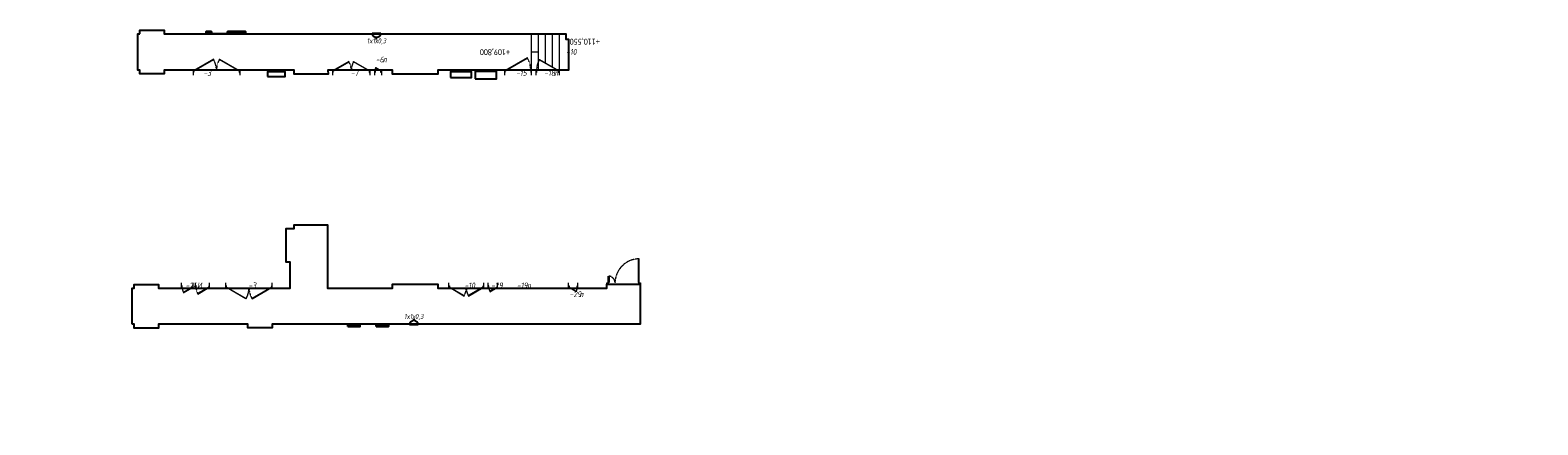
# Model space of a CAD drawing. Header units: millimetres. Extents: x -521669 to 178656, y -69521 to 500758.
# Tile 14 of 256: x -521669 to -456777, y 463253 to 480253. Entities that reach past the tile are written whole.
import ezdxf
from ezdxf import colors
from ezdxf.entities.mleader import LeaderData, LeaderLine
from ezdxf.enums import TextEntityAlignment as Align
from ezdxf.math import Vec2, Vec3

# ---------------------------------------------------------------- set-up
doc = ezdxf.new("R2010")
doc.units = ezdxf.units.MM
doc.linetypes.add('-D1-02х01', pattern=[3, 2, -1])
doc.linetypes.add('DASHDOT', pattern=[25.4, 12.7, -6.35, 0, -6.35])
doc.layers.get('Defpoints').update_dxf_attribs({"color": 31})
for name, color, linetype, lineweight in [('A-DOOR', 7, 'Continuous', 5), ('A-DOOR-IDEN', 7, 'Continuous', 9), ('A-FLOR', 7, 'Continuous', 5), ('A-WALL-FNSH', 8, 'Continuous', 5), ('dim_razv', 93, 'DASHDOT', 9), ('EOM', 1, 'Continuous', 5), ('G-ANNO-DIMS', 7, 'Continuous', 5), ('S-STRS', 7, 'Continuous', 5), ('S-STRS-ANNO', 7, 'Continuous', 5), ('wall_new', 152, 'Continuous', 30)]:
    doc.layers.add(name, color=color, linetype=linetype, lineweight=lineweight)
doc.styles.add('Calibri Light', font='calibril.ttf', dxfattribs={"width": 0.8, "height": 250})
doc.styles.add('fl_iso paper', font='isocpeur.ttf', dxfattribs={"width": 0.8, "oblique": 10})
doc.styles.add('In tre', font='isocpeur.ttf', dxfattribs={"width": 0.8, "oblique": 10})

# ---------------------------------------------------------------- blocks, each defined once
blk = doc.blocks.new('A_MEQ_DoorWall - ОВ-7392180-50_AS_M_L34')
at = {"layer": 'A-DOOR'}
for p, q in [((-875, 100), (-875, -100)), ((-850, 100), (-865, 100)), ((-865, 100), (-865, 20)), ((-865, 20), (-850, 20)), ((-6, 587), (-850, 100)), ((-850, 20), (-850, 100)), ((-850, 100), (-840, 83)), ((-840, 83), (4, 570)), ((4, 570), (-6, 587)), ((246, 570), (256, 587)), ((1090, 83), (246, 570)), ((256, 587), (1100, 100)), ((1100, 100), (1090, 83)), ((1115, 100), (1100, 100)), ((1100, 100), (1100, 20)), ((1100, 20), (1115, 20)), ((1115, 20), (1115, 100)), ((1125, 100), (1125, -100))]:
    blk.add_line(p, q, dxfattribs=at)
for centre in [(-855, 100), (1105, 100)]:
    blk.add_arc(centre, 5, 0, 180, dxfattribs=at)
at = {"layer": 'A-DOOR', "linetype": '-D1-02х01'}
for centre, start, end in [((-850, 100), 360, 30), ((1100, 100), 150, 180)]:
    blk.add_arc(centre, 975, start, end, dxfattribs=at)
blk = doc.blocks.new('A_MEQ_DoorWall - ОВ-7411487-50_AS_M_L34')
at = {"layer": 'A-DOOR'}
for p, q in [((528, 650), (-425, 100)), ((538, 633), (528, 650)), ((-450, 100), (-450, -100)), ((-425, 100), (-440, 100)), ((-440, 100), (-440, 20)), ((-440, 20), (-425, 20)), ((-425, 20), (-425, 100)), ((-425, 100), (-415, 83)), ((-415, 83), (538, 633)), ((690, 100), (675, 100)), ((675, 100), (675, 20)), ((675, 20), (690, 20)), ((690, 20), (690, 100)), ((700, 100), (700, -100))]:
    blk.add_line(p, q, dxfattribs=at)
at = {"layer": 'A-DOOR', "linetype": '-D1-02х01'}
blk.add_arc((-425, 100), 1100, 360, 30, dxfattribs=at)
at = {"layer": 'A-DOOR'}
blk.add_arc((-430, 100), 5, 0, 180, dxfattribs=at)
blk = doc.blocks.new('A_MEQ_DoorWall - ОВ-7419655-50_AS_M_L34')
at = {"layer": 'A-DOOR'}
for p, q in [((-675, 100), (-675, -100)), ((-650, 100), (-665, 100)), ((-665, 100), (-665, 20)), ((-665, 20), (-650, 20)), ((21, 487), (-650, 100)), ((-650, 20), (-650, 100)), ((-650, 100), (-640, 83)), ((-640, 83), (31, 470)), ((31, 470), (21, 487)), ((219, 470), (229, 487)), ((890, 83), (219, 470)), ((229, 487), (900, 100)), ((900, 100), (890, 83)), ((915, 100), (900, 100)), ((900, 100), (900, 20)), ((900, 20), (915, 20)), ((915, 20), (915, 100)), ((925, 100), (925, -100))]:
    blk.add_line(p, q, dxfattribs=at)
for centre in [(-655, 100), (905, 100)]:
    blk.add_arc(centre, 5, 0, 180, dxfattribs=at)
at = {"layer": 'A-DOOR', "linetype": '-D1-02х01'}
for centre, start, end in [((-650, 100), 360, 30), ((900, 100), 150, 180)]:
    blk.add_arc(centre, 775, start, end, dxfattribs=at)
blk = doc.blocks.new('A_MEQ_DoorWall - ОВ-7392038-50_AS_M_L34')
at = {"layer": 'A-DOOR'}
for p, q in [((-375, -100), (-375, 100)), ((625, -100), (625, 100)), ((-365, -20), (-350, -20)), ((-365, -100), (-365, -20)), ((-350, -100), (-365, -100)), ((-350, -20), (-350, -100)), ((-350, -100), (-340, -83)), ((473, -575), (-350, -100)), ((-340, -83), (483, -558)), ((483, -558), (473, -575)), ((600, -20), (615, -20)), ((600, -100), (600, -20)), ((615, -100), (600, -100)), ((615, -20), (615, -100))]:
    blk.add_line(p, q, dxfattribs=at)
blk.add_arc((-355, -100), 5, 180, 0, dxfattribs=at)
at = {"layer": 'A-DOOR', "linetype": '-D1-02х01'}
blk.add_arc((-350, -100), 950, 330, 0, dxfattribs=at)
blk = doc.blocks.new('A_MEQ_DoorWall - ОВ-7392327-50_AS_M_L34')
at = {"layer": 'A-DOOR'}
for p, q in [((-25, -100), (-25, 100)), ((275, -100), (275, 100)), ((-15, -20), (0, -20)), ((-15, -100), (-15, -20)), ((0, -100), (-15, -100)), ((0, -20), (0, -100)), ((0, -100), (10, -83)), ((217, -225), (0, -100)), ((10, -83), (227, -208)), ((227, -208), (217, -225)), ((250, -20), (265, -20)), ((250, -100), (250, -20)), ((265, -100), (250, -100)), ((265, -20), (265, -100))]:
    blk.add_line(p, q, dxfattribs=at)
blk.add_arc((-5, -100), 5, 180, 0, dxfattribs=at)
at = {"layer": 'A-DOOR', "linetype": '-D1-02х01'}
blk.add_arc((0, -100), 250, 330, 0, dxfattribs=at)
blk = doc.blocks.new('*U12426')
at = {"layer": 'EOM', "color": 0, "lineweight": 25}
blk.add_line((0, 184), (0, 130), dxfattribs=at)
blk.add_lwpolyline([(130, 0), (-130, 0)], dxfattribs=at)
blk.add_arc((0, 0), 130, 360, 180, dxfattribs=at)
at = {"layer": 'EOM', "color": 0, "style": 'fl_iso paper', "oblique": 10, "width": 0.8}
blk.add_attdef('SOC', text='', height=156, dxfattribs=at).set_placement((0, 258), align=Align.MIDDLE_CENTER)
blk = doc.blocks.new('hjhjfddd55')
for points in [[(5580, -1834), (6330, -1834), (6330, -1637), (5580, -1637)], [(13452, -1874), (14358, -1874), (14358, -1630), (13452, -1630)], [(14514, -1940), (15437, -1940), (15437, -1626), (14514, -1626)]]:
    blk.add_lwpolyline(points, close=True)
at = {"layer": 'A-FLOR'}
blk.add_line((4610, 20), (2950, 20), dxfattribs=at)
at = {"layer": 'A-WALL-FNSH'}
blk.add_line((18410, 0), (18410, -230), dxfattribs=at)
at = {"layer": 'Defpoints'}
blk.add_lwpolyline([(80, 0), (80, 160), (1130, 160), (1130, 0), (7280, 0), (7280, 0), (8330, 0), (8330, 0), (13030, 0), (13030, 0), (14080, 0), (14080, 0), (15230, 0), (15230, 0), (16280, 0), (16280, 0), (18410, 0), (18410, 0), (18410, -230), (18530, -230), (18530, -1560), (12910, -1560), (12910, -1730), (10950, -1730), (10950, -1560), (8179, -1560), (8181, -1730), (6730, -1730), (6730, -1560), (1130, -1560), (1130, -1720), (80, -1720), (80, -1560), (0, -1560), (0, 0), (80, 0)], close=True, dxfattribs=at)
at = {"layer": 'S-STRS'}
for p, q in [((16930, 0), (16930, -1560)), ((16930, 0), (16930, -1560)), ((16930, 0), (16930, -1560)), ((17230, 0), (17230, -1560)), ((17230, 0), (17230, -1560)), ((17230, 0), (17230, -1560)), ((17530, 0), (17530, -1248)), ((17530, 0), (17530, -1248)), ((17530, 0), (17530, -1248)), ((17830, 0), (17830, -1421)), ((17830, 0), (17830, -1421)), ((17830, 0), (17830, -1421)), ((17830, 0), (17830, -1421)), ((18130, 0), (18130, -1580)), ((18130, 0), (18130, -1580)), ((18130, 0), (18130, -1580)), ((18130, 0), (18130, -1580))]:
    blk.add_line(p, q, dxfattribs=at)
at = {"layer": 'S-STRS-ANNO'}
blk.add_line((16930, -780), (17230, -780), dxfattribs=at)
at = {"layer": 'wall_new', "color": 212, "lineweight": 30, "true_color": 0xb800b8}
for points in [[(2930, 20), (3160, 20), (3160, 95), (2930, 95)], [(3860, 20), (4630, 20), (4630, 95), (3860, 95)]]:
    blk.add_lwpolyline(points, close=True, dxfattribs=at)
at = {"layer": 'A-DOOR', "color": 8, "true_color": 0x7f7f7f}
for name, p in [('A_MEQ_DoorWall - ОВ-7392180-50_AS_M_L34', (3255, -1680)), ('A_MEQ_DoorWall - ОВ-7419655-50_AS_M_L34', (9055, -1680)), ('A_MEQ_DoorWall - ОВ-7411487-50_AS_M_L34', (16230, -1680))]:
    blk.add_blockref(name, p, dxfattribs=at)
at = {"layer": 'A-DOOR', "color": 8, "true_color": 0x7f7f7f, "rotation": 180}
for name, p in [('A_MEQ_DoorWall - ОВ-7392038-50_AS_M_L34', (17755, -1680)), ('A_MEQ_DoorWall - ОВ-7392327-50_AS_M_L34', (10455, -1680))]:
    blk.add_blockref(name, p, dxfattribs=at)
at = {"layer": 'EOM'}
ref = blk.add_blockref('*U12426', (10268, 20), dxfattribs=dict(at, xscale=-1.399999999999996, yscale=1.399999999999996, zscale=1.399999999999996, rotation=180))
ref.add_attrib('SOC', '1x1х0,3', dxfattribs={"color": 0, "height": 218.7, "rotation": 360, "style": 'fl_iso paper', "oblique": 10, "width": 0.8}).set_placement((10268, -298), align=Align.MIDDLE_CENTER)
at = {"layer": 'A-DOOR-IDEN', "lineweight": 5, "char_height": 250, "attachment_point": 1, "style": 'fl_iso paper'}
for s, insert, width in [('-6', (10239, -979), 372.78), ('л', (10525, -979), 150.32), ('-10', (18431, -656), 372.78), ('-3', (2819, -1559), 228.48), ('-7', (9160, -1559), 228.48), ('-15', (16276, -1559), 372.78), ('-18', (17489, -1559), 372.78), ('л', (17904, -1559), 150.32)]:
    blk.add_mtext(s, dxfattribs=dict(at, insert=insert, width=width))
at = {"layer": 'G-ANNO-DIMS', "char_height": 250, "width": 1317.39, "attachment_point": 9, "rotation": 180, "line_spacing_factor": 1.158048, "style": 'Calibri Light'}
for s, insert in [('+109,800', (14712, -612)), ('+110,550', (18580, -163))]:
    blk.add_mtext(s, dxfattribs=dict(at, insert=insert))
blk = doc.blocks.new('A_MEQ_DoorWall - ОВ-7391808-50_AS_M_L34')
at = {"layer": 'A-DOOR'}
for p, q in [((-875, 100), (-875, -100)), ((-850, 100), (-865, 100)), ((-865, 100), (-865, 20)), ((-865, 20), (-850, 20)), ((-6, 587), (-850, 100)), ((-850, 20), (-850, 100)), ((-850, 100), (-840, 83)), ((-840, 83), (4, 570)), ((4, 570), (-6, 587)), ((246, 570), (256, 587)), ((1090, 83), (246, 570)), ((256, 587), (1100, 100)), ((1100, 100), (1090, 83)), ((1115, 100), (1100, 100)), ((1100, 100), (1100, 20)), ((1100, 20), (1115, 20)), ((1115, 20), (1115, 100)), ((1125, 100), (1125, -100))]:
    blk.add_line(p, q, dxfattribs=at)
for centre in [(-855, 100), (1105, 100)]:
    blk.add_arc(centre, 5, 0, 180, dxfattribs=at)
at = {"layer": 'A-DOOR', "linetype": '-D1-02х01'}
for centre, start, end in [((-850, 100), 360, 30), ((1100, 100), 150, 180)]:
    blk.add_arc(centre, 975, start, end, dxfattribs=at)
blk = doc.blocks.new('A_MEQ_DoorWall - ОВ-7391524-50_AS_M_L34')
at = {"layer": 'A-DOOR'}
for p, q in [((-75, 100), (-75, -100)), ((-50, 100), (-65, 100)), ((-65, 100), (-65, 20)), ((-65, 20), (-50, 20)), ((253, 275), (-50, 100)), ((-50, 20), (-50, 100)), ((-50, 100), (-40, 83)), ((-40, 83), (263, 258)), ((263, 258), (253, 275)), ((315, 100), (300, 100)), ((300, 100), (300, 20)), ((300, 20), (315, 20)), ((315, 20), (315, 100)), ((325, 100), (325, -100))]:
    blk.add_line(p, q, dxfattribs=at)
blk.add_arc((-55, 100), 5, 0, 180, dxfattribs=at)
at = {"layer": 'A-DOOR', "linetype": '-D1-02х01'}
blk.add_arc((-50, 100), 350, 360, 30, dxfattribs=at)
blk = doc.blocks.new('A_MEQ_DoorWall - ОВ-7391948-50_AS_M_L34')
at = {"layer": 'A-DOOR'}
for p, q in [((-625, -100), (-625, 100)), ((875, -100), (875, 100)), ((-615, -20), (-600, -20)), ((-615, -100), (-615, -20)), ((-600, -100), (-615, -100)), ((-600, -20), (-600, -100)), ((-600, -100), (-590, -83)), ((28, -463), (-600, -100)), ((-590, -83), (38, -445)), ((38, -445), (28, -463)), ((840, -83), (212, -445)), ((212, -445), (222, -463)), ((222, -463), (850, -100)), ((850, -100), (840, -83)), ((850, -20), (865, -20)), ((850, -100), (850, -20)), ((865, -100), (850, -100)), ((865, -20), (865, -100))]:
    blk.add_line(p, q, dxfattribs=at)
for centre, end in [((-605, -100), 0), ((855, -100), 360)]:
    blk.add_arc(centre, 5, 180, end, dxfattribs=at)
at = {"layer": 'A-DOOR', "linetype": '-D1-02х01'}
for centre, start, end in [((-600, -100), 330, 0), ((850, -100), 180, 210)]:
    blk.add_arc(centre, 725, start, end, dxfattribs=at)
blk = doc.blocks.new('A_DOR_Door - INT_1_Double_50_1450Wx2200_ЛК-7195393-50_AS_M_L34')
at = {"layer": 'A-DOOR'}
for p, q in [((-725, -50), (-658, -50)), ((-725, -100), (-725, -50)), ((-680, -100), (-725, -100)), ((-680, -92), (-680, -100)), ((-670, -92), (-680, -92)), ((-670, -58), (-670, -92)), ((-658, -58), (-670, -58)), ((-670, -100), (-670, -1140)), ((-660, -100), (-670, -100)), ((-670, -100), (-670, -190)), ((-670, -190), (-670, -1050)), ((-660, -115), (-660, -100)), ((-620, -115), (-660, -115)), ((-658, -50), (-658, -58)), ((-620, -190), (-620, -115)), ((-620, -1050), (-620, -190)), ((620, -115), (660, -115)), ((620, -190), (620, -115)), ((620, -310), (620, -190)), ((620, -385), (620, -310)), ((660, -385), (620, -385)), ((658, -50), (725, -50)), ((658, -58), (658, -50)), ((670, -58), (658, -58)), ((660, -100), (670, -100)), ((660, -115), (660, -100)), ((660, -400), (660, -385)), ((670, -400), (660, -400)), ((670, -92), (670, -58)), ((680, -92), (670, -92)), ((670, -100), (670, -400)), ((670, -100), (670, -190)), ((670, -190), (670, -310)), ((670, -310), (670, -400)), ((680, -100), (680, -92)), ((725, -100), (680, -100)), ((725, -50), (725, -100)), ((-670, -1050), (-670, -1140)), ((-670, -1140), (-660, -1140)), ((-660, -1140), (-660, -1125)), ((-660, -1125), (-620, -1125)), ((-620, -1125), (-620, -1050))]:
    blk.add_line(p, q, dxfattribs=at)
at = {"layer": 'A-DOOR', "linetype": '-D1-02х01'}
for centre, radius, start, end in [((-670, -100), 1040, 270, 0), ((670, -100), 300, 180, 270)]:
    blk.add_arc(centre, radius, start, end, dxfattribs=at)
blk = doc.blocks.new('A_MEQ_DoorWall - ОВ-7391856-50_AS_M_L34')
at = {"layer": 'A-DOOR'}
for p, q in [((-175, 100), (-175, -100)), ((-150, 100), (-165, 100)), ((-165, 100), (-165, 20)), ((-165, 20), (-150, 20)), ((326, 375), (-150, 100)), ((-150, 20), (-150, 100)), ((-150, 100), (-140, 83)), ((-140, 83), (336, 358)), ((336, 358), (326, 375)), ((415, 100), (400, 100)), ((400, 100), (400, 20)), ((400, 20), (415, 20)), ((415, 20), (415, 100)), ((425, 100), (425, -100))]:
    blk.add_line(p, q, dxfattribs=at)
blk.add_arc((-155, 100), 5, 0, 180, dxfattribs=at)
at = {"layer": 'A-DOOR', "linetype": '-D1-02х01'}
blk.add_arc((-150, 100), 550, 360, 30, dxfattribs=at)
blk = doc.blocks.new('A_MEQ_DoorWall - ОВ-7391898-50_AS_M_L34')
at = {"layer": 'A-DOOR'}
for p, q in [((-125, 100), (-125, -100)), ((-100, 100), (-115, 100)), ((-115, 100), (-115, 20)), ((-115, 20), (-100, 20)), ((290, 325), (-100, 100)), ((-100, 20), (-100, 100)), ((-100, 100), (-90, 83)), ((-90, 83), (300, 308)), ((300, 308), (290, 325)), ((365, 100), (350, 100)), ((350, 100), (350, 20)), ((350, 20), (365, 20)), ((365, 20), (365, 100)), ((375, 100), (375, -100))]:
    blk.add_line(p, q, dxfattribs=at)
blk.add_arc((-105, 100), 5, 0, 180, dxfattribs=at)
at = {"layer": 'A-DOOR', "linetype": '-D1-02х01'}
blk.add_arc((-100, 100), 450, 360, 30, dxfattribs=at)
blk = doc.blocks.new('A_MEQ_DoorWall - ОВ-7421500-50_AS_M_L34')
at = {"layer": 'A-DOOR'}
for p, q in [((-75, -100), (-75, 100)), ((325, -100), (325, 100)), ((-65, -20), (-50, -20)), ((-65, -100), (-65, -20)), ((-50, -100), (-65, -100)), ((-50, -20), (-50, -100)), ((-50, -100), (-40, -83)), ((253, -275), (-50, -100)), ((-40, -83), (263, -258)), ((263, -258), (253, -275)), ((300, -20), (315, -20)), ((300, -100), (300, -20)), ((315, -100), (300, -100)), ((315, -20), (315, -100))]:
    blk.add_line(p, q, dxfattribs=at)
blk.add_arc((-55, -100), 5, 180, 0, dxfattribs=at)
at = {"layer": 'A-DOOR', "linetype": '-D1-02х01'}
blk.add_arc((-50, -100), 350, 330, 0, dxfattribs=at)
blk = doc.blocks.new('*U12425')
at = {"layer": 'EOM', "color": 0, "lineweight": 25}
blk.add_line((0, 184), (0, 130), dxfattribs=at)
blk.add_lwpolyline([(130, 0), (-130, 0)], dxfattribs=at)
blk.add_arc((0, 0), 130, 360, 180, dxfattribs=at)
at = {"layer": 'EOM', "color": 0, "style": 'fl_iso paper', "oblique": 10, "width": 0.8}
blk.add_attdef('SOC', text='', height=156, dxfattribs=at).set_placement((0, 258), align=Align.MIDDLE_CENTER)
blk = doc.blocks.new('kgyuy6766')
at = {"layer": 'Defpoints'}
blk.add_lwpolyline([(0, -1560), (0, -1560), (0, -850), (0, -850), (0, 0), (80, 0), (80, 160), (1130, 160), (1130, 0), (6800, 0), (6800, 1120), (6630, 1120), (6630, 2570), (6980, 2570), (6980, 2720), (8410, 2720), (8410, 0), (11200, 0), (11200, 172), (13160, 172), (13160, 0), (20430, 0), (20430, 170), (21860, 170), (21860, 0), (21860, -1560), (15240, -1560), (15240, -1560), (14190, -1560), (14190, -1560), (6030, -1560), (6030, -1718), (4980, -1718), (4980, -1560), (1560, -1560), (1560, -1560), (1130, -1560), (1130, -1723), (80, -1723), (80, -1560)], close=True, dxfattribs=at)
at = {"layer": 'wall_new', "color": 212, "lineweight": 30, "true_color": 0xb800b8}
for points in [[(9280, -1655), (9805, -1655), (9805, -1580), (9280, -1580)], [(10505, -1655), (11030, -1655), (11030, -1580), (10505, -1580)]]:
    blk.add_lwpolyline(points, close=True, dxfattribs=at)
at = {"layer": 'A-DOOR', "color": 8, "true_color": 0x7f7f7f, "rotation": 180}
for name, p in [('A_DOR_Door - INT_1_Double_50_1450Wx2200_ЛК-7195393-50_AS_M_L34', (21155, 120)), ('A_MEQ_DoorWall - ОВ-7391898-50_AS_M_L34', (2506, 120)), ('A_MEQ_DoorWall - ОВ-7391856-50_AS_M_L34', (3155, 120)), ('A_MEQ_DoorWall - ОВ-7391808-50_AS_M_L34', (5155, 120)), ('A_MEQ_DoorWall - ОВ-7391524-50_AS_M_L34', (15655, 120))]:
    blk.add_blockref(name, p, dxfattribs=at)
at = {"layer": 'A-DOOR', "color": 8, "true_color": 0x7f7f7f}
for name, p in [('A_MEQ_DoorWall - ОВ-7391948-50_AS_M_L34', (14255, 120)), ('A_MEQ_DoorWall - ОВ-7421500-50_AS_M_L34', (18855, 120))]:
    blk.add_blockref(name, p, dxfattribs=at)
at = {"layer": 'EOM', "xscale": 1.399999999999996, "yscale": 1.399999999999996, "zscale": 1.399999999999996}
blk.add_blockref('*U12425', (12123, -1580), dxfattribs=at).add_auto_attribs({'SOC': '1x1х0,3'})
at = {"layer": 'A-DOOR-IDEN', "lineweight": 5, "char_height": 250, "attachment_point": 1, "style": 'fl_iso paper'}
for s, insert, width in [('-24', (2301, 241), 372.78), ('И', (2797, 241), 186.39), ('-3', (5010, 241), 228.48), ('-10', (14310, 241), 228.48), ('-29', (15451, 241), 372.78), ('-19', (16564, 241), 372.78), ('л', (16979, 241), 150.32), ('-29', (18827, -139), 372.78), ('л', (19241, -139), 150.32)]:
    blk.add_mtext(s, dxfattribs=dict(at, insert=insert, width=width))

msp = doc.modelspace()

# ---------------------------------------------------------------- block references
for name, p in [('hjhjfddd55', (-517029.1, 480093.3)), ('kgyuy6766', (-517279.1, 469143.3))]:
    msp.add_blockref(name, p)

# ---------------------------------------------------------------- leaders
at = {"layer": 'dim_razv', "color": 0, "linetype": 'ByBlock'}
ml = msp.add_multileader_mtext('Standard', dxfattribs=at)
ml.set_content('Окраска запотолочного пространства в белый цвет RAL9016', style='In tre')
ml.set_leader_properties()
ml.build(insert=Vec2(0, 0))
ml.multileader.update_dxf_attribs({"text_left_attachment_type": 6, "text_right_attachment_type": 6, "dogleg_length": 1, "arrow_head_size": 0, "scale": 50})
ctx = ml.context
ctx.base_point, ctx.scale, ctx.char_height, ctx.arrow_head_size, ctx.landing_gap_size, ctx.plane_origin = Vec3(-367167.1, 465329.5), 50, 150, 0, 4.5, Vec3(-369056.2, 461638.9)
ctx.left_attachment, ctx.right_attachment, ctx.text_align_type = 6, 6, 2
notes = []
notes.append((ctx, [(0, (1, 1, 0), (-364171.6, 465329.5), (-1, 0), 50, [(0, [(-363881.3, 463639.5)], 0, [])])]))
ctx.mtext.insert, ctx.mtext.width, ctx.mtext.alignment, ctx.mtext.flow_direction = Vec3(-364226.1, 465509.5), 3148.852, 3, 5
ml = msp.add_multileader_mtext('Standard', dxfattribs=at)
ml.set_content('Потолок подвесной, реечный\\Pрейка 50х50 белого цвета, шаг рейки 120-125мм', style='In tre')
ml.set_leader_properties()
ml.build(insert=Vec2(0, 0))
ml.multileader.update_dxf_attribs({"text_left_attachment_type": 6, "text_right_attachment_type": 6, "dogleg_length": 1, "arrow_head_size": 0, "scale": 50})
ctx = ml.context
ctx.base_point, ctx.scale, ctx.char_height, ctx.arrow_head_size, ctx.landing_gap_size, ctx.plane_origin = Vec3(-360037, 465488), 50, 150, 0, 4.5, Vec3(-367470.9, 463693.5)
ctx.left_attachment, ctx.right_attachment, ctx.text_align_type = 6, 6, 2
notes.append((ctx, [(0, (1, 1, 0), (-360087, 465488), (1, 0), 50, [(0, [(-361358.5, 463253.2), (-360006.5, 463503.2)], 0, [])])]))
ctx.mtext.insert, ctx.mtext.width, ctx.mtext.defined_height, ctx.mtext.alignment, ctx.mtext.flow_direction = Vec3(-357839.6, 465683), 2509.515, 696.6, 3, 5
for ctx, leaders in notes:
    for number, flags, end, landing, length, lines in leaders:
        leader = LeaderData()
        leader.index, (leader.has_last_leader_line, leader.has_dogleg_vector, leader.attachment_direction) = number, flags
        leader.last_leader_point, leader.dogleg_vector, leader.dogleg_length = Vec3(end), Vec3(landing), length
        for number, points, colour, breaks in lines:
            line = LeaderLine()
            line.index, line.vertices, line.color, line.breaks = number, Vec3.list(points), colors.encode_raw_color(colour), breaks
            leader.lines.append(line)
        ctx.leaders.append(leader)

doc.saveas('drawing.dxf')
